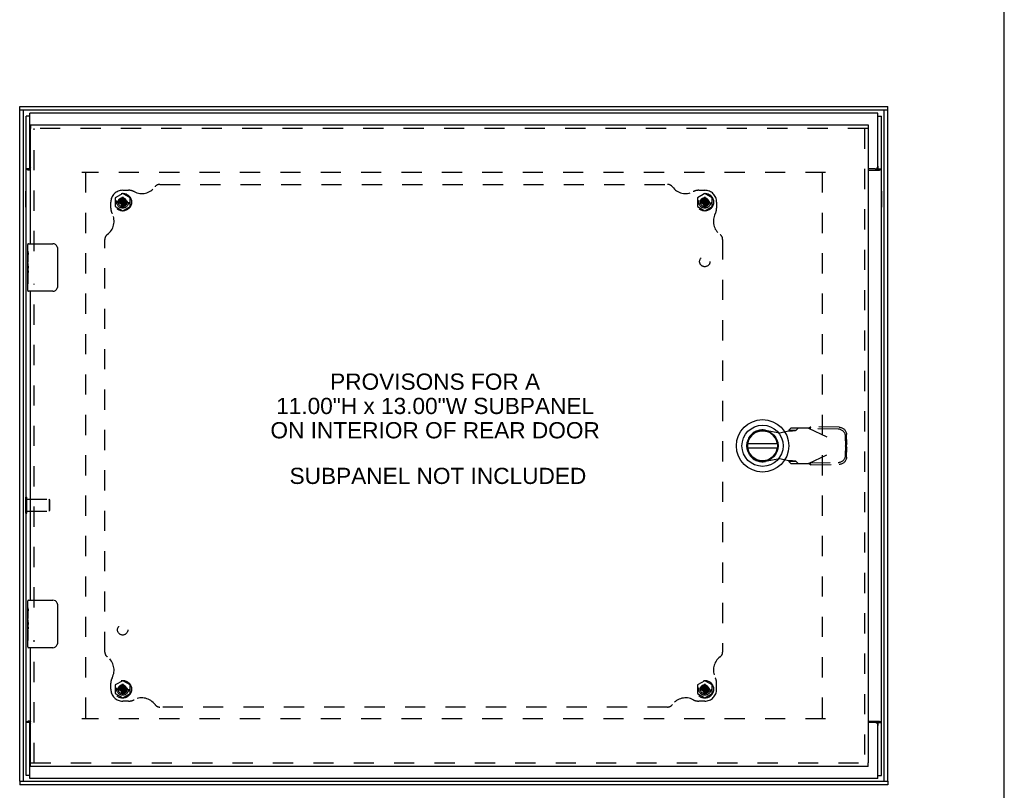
# Model space of a CAD drawing. Header units: inches. Extents: x 0 to 77.3, y 0 to 50.
# Tile 30 of 50: x 56.6 to 77.3, y 17.6 to 33.8. Entities that reach past the tile are written whole.
import ezdxf

# ---------------------------------------------------------------- set-up
doc = ezdxf.new("R2010")
doc.units = ezdxf.units.IN
doc.header["$LTSCALE"] = 4.25
doc.header["$MEASUREMENT"] = 0
doc.linetypes.add('HIDDEN', pattern=[0.2, 0.1, -0.1])
doc.layers.get('0').update_dxf_attribs({"linetype": 'CONTINUOUS'})
for name, color, linetype in [('DEFAULT_2', 8, 'HIDDEN'), ('DIMENSIONS', 7, 'CONTINUOUS'), ('FRONT_COVER', 7, 'CONTINUOUS'), ('REAR_DOOR', 7, 'CONTINUOUS'), ('SUBPANEL', 7, 'CONTINUOUS')]:
    doc.layers.add(name, color=color, linetype=linetype)
doc.styles.get("Standard").update_dxf_attribs({"font": 'arial.ttf'})

msp = doc.modelspace()

# ---------------------------------------------------------------- linework, layer by layer
at = {"color": 7, "linetype": 'Continuous'}
for p, q in [((77.272727, 0), (77.272727, 50)), ((56.762445, 31.75636), (56.687445, 31.75636)), ((58.518945, 31.82336), (58.518945, 31.81936)), ((58.518945, 31.82336), (58.855945, 31.82336)), ((58.855945, 31.82336), (58.855945, 31.81936)), ((72.518945, 31.82336), (72.518945, 31.81936)), ((72.518945, 31.82336), (72.855945, 31.82336)), ((72.855945, 31.82336), (72.855945, 31.81936)), ((74.612445, 31.75636), (74.687445, 31.75636)), ((56.762445, 30.647419), (56.762445, 30.70436)), ((74.612445, 30.70436), (74.612445, 30.647419)), ((56.762445, 30.647419), (56.687445, 30.647419)), ((74.612445, 30.647419), (74.687445, 30.647419)), ((56.682445, 29.83836), (56.682445, 30.17536)), ((56.682445, 30.17536), (56.687445, 30.17536)), ((74.691445, 30.17536), (74.687445, 30.17536)), ((74.691445, 30.17536), (74.691445, 29.83836)), ((56.682445, 29.83836), (56.687445, 29.83836)), ((74.691445, 29.83836), (74.687445, 29.83836)), ((56.682445, 23.40086), (56.682445, 23.73786)), ((56.682445, 23.73786), (56.687445, 23.73786)), ((56.682445, 23.40086), (56.687445, 23.40086)), ((56.762445, 18.991301), (56.687445, 18.991301)), ((56.762445, 18.93436), (56.762445, 18.991301)), ((74.612445, 18.991301), (74.687445, 18.991301)), ((74.612445, 18.991301), (74.612445, 18.93436)), ((56.762445, 17.88236), (56.687445, 17.88236)), ((74.612445, 17.88236), (74.687445, 17.88236))]:
    msp.add_line(p, q, dxfattribs=at)
at = {"color": 3, "linetype": 'Continuous'}
for p, q in [((56.687445, 17.88236), (56.687445, 31.75636)), ((56.762445, 30.70436), (56.762445, 31.81936)), ((74.612445, 31.81936), (56.762445, 31.81936)), ((74.612445, 30.70436), (74.612445, 31.81936)), ((74.687445, 17.88236), (74.687445, 31.75636)), ((56.781945, 30.61736), (56.73063, 30.61736)), ((74.552445, 30.64436), (74.406945, 30.64436)), ((74.406945, 30.61736), (74.64426, 30.61736)), ((56.781945, 19.02136), (56.73063, 19.02136)), ((56.762445, 17.81936), (56.762445, 18.93436)), ((74.406945, 19.02136), (74.64426, 19.02136)), ((74.552445, 18.99436), (74.406945, 18.99436)), ((74.612445, 17.81936), (74.612445, 18.93436)), ((74.612445, 17.81936), (56.762445, 17.81936))]:
    msp.add_line(p, q, dxfattribs=at)
for points in [[(56.710123, 30.628175), (56.707881, 30.629138), (56.705688, 30.630104), (56.70358, 30.63107), (56.701583, 30.632034), (56.699719, 30.632993), (56.698039, 30.633922), (56.696458, 30.634871), (56.694888, 30.63591), (56.69345, 30.636976), (56.692217, 30.638015), (56.691154, 30.639043), (56.690251, 30.640057), (56.689492, 30.641066), (56.688864, 30.642075), (56.688356, 30.643092), (56.687962, 30.644124), (56.687678, 30.645181), (56.687504, 30.646281), (56.687445, 30.647419)], [(56.73063, 30.61736), (56.729544, 30.618295), (56.728276, 30.619253), (56.726809, 30.620235), (56.725156, 30.621229), (56.723326, 30.62223), (56.721338, 30.623233), (56.71921, 30.624238), (56.716983, 30.625239), (56.714703, 30.626228), (56.710123, 30.628175)], [(74.64426, 30.61736), (74.645345, 30.618295), (74.646614, 30.619253), (74.64808, 30.620235), (74.649734, 30.621229), (74.651563, 30.62223), (74.653551, 30.623233), (74.65568, 30.624238), (74.657907, 30.625239), (74.660187, 30.626228)], [(74.660187, 30.626228), (74.664767, 30.628175), (74.667009, 30.629138), (74.669201, 30.630104), (74.671309, 30.63107), (74.673307, 30.632034), (74.67517, 30.632993), (74.676851, 30.633922), (74.678432, 30.634871), (74.680002, 30.63591), (74.68144, 30.636976), (74.682672, 30.638015), (74.683736, 30.639043), (74.684638, 30.640057), (74.685398, 30.641066), (74.686026, 30.642075), (74.686534, 30.643092), (74.686928, 30.644124), (74.687211, 30.645181), (74.687386, 30.646281), (74.687445, 30.647419)], [(56.714703, 19.012492), (56.710123, 19.010545), (56.707881, 19.009583), (56.705688, 19.008616), (56.70358, 19.00765), (56.701583, 19.006686), (56.699719, 19.005728), (56.698039, 19.004798), (56.696458, 19.003849), (56.694888, 19.00281), (56.69345, 19.001744), (56.692217, 19.000706), (56.691154, 18.999678), (56.690251, 18.998663), (56.689492, 18.997654), (56.688864, 18.996645), (56.688356, 18.995628), (56.687962, 18.994596), (56.687678, 18.993539), (56.687504, 18.992439), (56.687445, 18.991301)], [(56.73063, 19.02136), (56.729544, 19.020425), (56.728276, 19.019467), (56.726809, 19.018485), (56.725156, 19.017491), (56.723326, 19.01649), (56.721338, 19.015487), (56.71921, 19.014482), (56.716983, 19.013482), (56.714703, 19.012492)], [(74.64426, 19.02136), (74.645345, 19.020425), (74.646614, 19.019467), (74.64808, 19.018485), (74.649734, 19.017491), (74.651563, 19.01649), (74.653551, 19.015487), (74.65568, 19.014482), (74.657907, 19.013482), (74.660187, 19.012492), (74.664767, 19.010545)], [(74.664767, 19.010545), (74.667009, 19.009583), (74.669201, 19.008616), (74.671309, 19.00765), (74.673307, 19.006686), (74.67517, 19.005728), (74.676851, 19.004798), (74.678432, 19.003849), (74.680002, 19.00281), (74.68144, 19.001744), (74.682672, 19.000706), (74.683736, 18.999678), (74.684638, 18.998663), (74.685398, 18.997654), (74.686026, 18.996645), (74.686534, 18.995628), (74.686928, 18.994596), (74.687211, 18.993539), (74.687386, 18.992439), (74.687445, 18.991301)]]:
    msp.add_lwpolyline(points, dxfattribs=at)
at = {"color": 7, "linetype": 'Continuous'}
for points in [[(56.781945, 30.625982), (56.781733, 30.626373), (56.781102, 30.627348), (56.780338, 30.628357), (56.779483, 30.629343), (56.778603, 30.630249), (56.777663, 30.631131), (56.776637, 30.63202), (56.775543, 30.632908), (56.774385, 30.633801), (56.773186, 30.634695), (56.771967, 30.635586), (56.77075, 30.636477), (56.769565, 30.63736), (56.768407, 30.638259), (56.767261, 30.639207), (56.766195, 30.640172), (56.765257, 30.641129), (56.764451, 30.642085), (56.763785, 30.643034), (56.763261, 30.643973), (56.762877, 30.644891), (56.762624, 30.64578), (56.762486, 30.646624), (56.762445, 30.647419)], [(74.591597, 30.61736), (74.591435, 30.618464), (74.59136, 30.61953), (74.591369, 30.620558), (74.591457, 30.621557), (74.591625, 30.622532), (74.591874, 30.623494), (74.592208, 30.624451), (74.592633, 30.625408), (74.593157, 30.626373), (74.593788, 30.627348), (74.594551, 30.628357), (74.595407, 30.629343), (74.596287, 30.630249), (74.597227, 30.631131), (74.598253, 30.63202), (74.599347, 30.632908), (74.600505, 30.633801), (74.601704, 30.634695), (74.602923, 30.635586), (74.60414, 30.636477), (74.605324, 30.63736), (74.606483, 30.638259), (74.607629, 30.639207), (74.608695, 30.640172), (74.609633, 30.641129), (74.610439, 30.642085), (74.611105, 30.643034), (74.611629, 30.643973), (74.612013, 30.644891), (74.612266, 30.64578), (74.612403, 30.646624), (74.612445, 30.647419)], [(56.781945, 19.012738), (56.781733, 19.012347), (56.781102, 19.011372), (56.780338, 19.010363), (56.779483, 19.009377), (56.778603, 19.008471), (56.777663, 19.00759), (56.776637, 19.006701), (56.775543, 19.005812), (56.774385, 19.004919), (56.773186, 19.004026), (56.771967, 19.003134), (56.77075, 19.002244), (56.769565, 19.00136), (56.768407, 19.000461), (56.767261, 18.999513), (56.766195, 18.998548), (56.765257, 18.997591), (56.764451, 18.996636), (56.763785, 18.995686), (56.763261, 18.994748), (56.762877, 18.993829), (56.762624, 18.99294), (56.762486, 18.992097), (56.762445, 18.991301)], [(74.591597, 19.02136), (74.591435, 19.020257), (74.59136, 19.01919), (74.591369, 19.018162), (74.591457, 19.017163), (74.591625, 19.016188), (74.591874, 19.015226), (74.592208, 19.01427), (74.592633, 19.013312), (74.593157, 19.012347), (74.593788, 19.011372), (74.594551, 19.010363), (74.595407, 19.009377), (74.596287, 19.008471), (74.597227, 19.00759), (74.598253, 19.006701), (74.599347, 19.005812), (74.600505, 19.004919), (74.601704, 19.004026), (74.602923, 19.003134), (74.60414, 19.002244), (74.605324, 19.00136), (74.606483, 19.000461), (74.607629, 18.999513), (74.608695, 18.998548), (74.609633, 18.997591), (74.610439, 18.996636), (74.611105, 18.995686), (74.611629, 18.994748), (74.612013, 18.993829), (74.612266, 18.99294), (74.612403, 18.992097), (74.612445, 18.991301)]]:
    msp.add_lwpolyline(points, dxfattribs=at)
at = {"color": 3, "linetype": 'Continuous'}
for centre, start, end in [((56.822445, 30.70436), 180, 227.5190879), ((74.552445, 30.70436), 270, 360), ((56.822445, 18.93436), 132.4809121, 180), ((74.552445, 18.93436), 0, 90)]:
    msp.add_arc(centre, 0.06, start, end, dxfattribs=at)
at = {"layer": 'DEFAULT_2', "color": 8, "linetype": 'HIDDEN'}
for p, q in [((73.512445, 30.56936), (57.862445, 30.56936)), ((57.937445, 30.56936), (57.937445, 19.06936)), ((73.437445, 30.56936), (73.437445, 19.06936)), ((56.687445, 23.73786), (56.700445, 23.73786)), ((56.700445, 23.40086), (56.700445, 23.73786)), ((56.700445, 23.69336), (57.172445, 23.69336)), ((57.172445, 23.69336), (57.172445, 23.44536)), ((57.182445, 23.68336), (57.172445, 23.69336)), ((57.182445, 23.68336), (57.182445, 23.45536)), ((56.700445, 23.44536), (57.172445, 23.44536)), ((57.182445, 23.45536), (57.172445, 23.44536)), ((56.687445, 23.40086), (56.700445, 23.40086)), ((73.512445, 19.06936), (57.862445, 19.06936))]:
    msp.add_line(p, q, dxfattribs=at)
at = {"layer": 'FRONT_COVER', "color": 7, "linetype": 'Continuous'}
for p, q in [((56.552445, 31.87936), (56.552445, 31.95436)), ((74.822445, 31.87936), (74.822445, 31.95436)), ((74.822445, 31.87936), (56.552445, 31.87936)), ((56.627445, 31.87936), (56.627445, 17.75936)), ((74.747445, 17.75936), (74.747445, 31.87936)), ((56.552445, 17.75936), (56.552445, 17.68436)), ((56.552445, 17.75936), (74.822445, 17.75936)), ((74.822445, 17.75936), (74.822445, 17.68436))]:
    msp.add_line(p, q, dxfattribs=at)
at = {"layer": 'FRONT_COVER', "color": 3, "linetype": 'Continuous'}
for p, q in [((56.552445, 31.95436), (74.822445, 31.95436)), ((56.552445, 17.75936), (56.552445, 31.87936)), ((74.822445, 17.75936), (74.822445, 31.87936)), ((74.822445, 17.68436), (56.552445, 17.68436))]:
    msp.add_line(p, q, dxfattribs=at)
at = {"layer": 'REAR_DOOR', "color": 7, "linetype": 'Continuous'}
for p, q in [((56.781945, 31.56936), (56.781945, 31.49436)), ((74.406945, 31.56936), (74.406945, 31.49436)), ((56.721945, 28.910401), (56.721945, 29.05436)), ((56.736945, 29.06936), (57.246945, 29.06936)), ((56.721945, 28.831409), (56.721945, 28.907224)), ((56.730893, 28.852298), (56.721945, 28.852298)), ((56.721953, 28.820853), (56.721945, 28.831409)), ((56.721953, 28.684535), (56.721953, 28.820853)), ((56.731945, 28.684535), (56.731945, 28.841334)), ((57.346852, 28.96936), (57.346852, 28.16936)), ((56.721945, 28.654455), (56.721945, 28.684535)), ((56.724731, 28.621677), (56.721945, 28.621677)), ((56.721953, 28.684535), (56.731945, 28.684535)), ((56.721945, 28.489895), (56.731204, 28.489895)), ((56.721945, 28.45392), (56.731945, 28.45392)), ((56.721953, 28.223549), (56.721953, 28.391046)), ((56.721953, 28.391046), (56.731945, 28.391046)), ((56.731945, 28.500866), (56.731945, 28.553851)), ((56.731945, 28.223549), (56.731945, 28.45392)), ((56.721945, 28.08436), (56.721945, 28.223549)), ((56.721953, 28.223549), (56.731945, 28.223549)), ((57.246945, 28.06936), (56.736945, 28.06936)), ((72.497636, 24.856431), (71.872655, 24.856431)), ((71.872655, 24.777691), (72.497636, 24.777691)), ((56.721945, 21.410401), (56.721945, 21.55436)), ((56.736945, 21.56936), (57.246945, 21.56936)), ((56.721945, 21.331409), (56.721945, 21.407224)), ((56.730893, 21.352298), (56.721945, 21.352298)), ((57.346852, 21.46936), (57.346852, 20.66936)), ((56.721953, 21.320853), (56.721945, 21.331409)), ((56.721945, 21.154455), (56.721945, 21.184535)), ((56.721945, 21.045857), (56.721945, 21.152008)), ((56.721953, 21.184535), (56.721953, 21.320853)), ((56.721953, 21.184535), (56.731945, 21.184535)), ((56.731945, 21.184535), (56.731945, 21.341334)), ((56.724731, 21.121677), (56.721945, 21.121677)), ((56.721953, 21.030461), (56.721945, 21.045857)), ((56.721945, 20.989895), (56.731204, 20.989895)), ((56.721945, 20.95392), (56.731945, 20.95392)), ((56.731945, 21.000866), (56.731945, 21.053851)), ((56.731945, 20.723549), (56.731945, 20.95392)), ((56.721945, 20.58436), (56.721945, 20.723549)), ((56.721953, 20.723549), (56.721953, 20.891046)), ((56.721953, 20.891046), (56.731945, 20.891046)), ((56.721953, 20.723549), (56.731945, 20.723549)), ((57.246945, 20.56936), (56.736945, 20.56936)), ((56.781945, 18.06936), (56.781945, 18.14436)), ((74.406945, 18.06936), (74.406945, 18.14436))]:
    msp.add_line(p, q, dxfattribs=at)
at = {"layer": 'REAR_DOOR', "color": 3, "linetype": 'Continuous'}
for p, q in [((56.781945, 31.56936), (74.406945, 31.56936)), ((56.781945, 29.06936), (56.781945, 31.49436)), ((74.406945, 31.49436), (74.406945, 18.14436)), ((56.781945, 21.56936), (56.781945, 28.06936)), ((56.781945, 18.14436), (56.781945, 20.56936)), ((74.406945, 18.06936), (56.781945, 18.06936))]:
    msp.add_line(p, q, dxfattribs=at)
at = {"layer": 'REAR_DOOR', "color": 8, "linetype": 'HIDDEN'}
for p, q in [((74.406945, 31.49436), (56.781945, 31.49436)), ((56.856945, 28.91436), (56.856945, 31.49436)), ((74.331945, 31.49436), (74.331945, 18.14436)), ((58.719445, 30.124493), (58.563445, 30.034427)), ((58.875445, 30.034427), (58.719445, 30.124493)), ((70.969445, 30.124493), (70.813445, 30.034427)), ((71.125445, 30.034427), (70.969445, 30.124493)), ((58.563445, 30.034427), (58.563445, 29.854293)), ((58.563445, 29.854293), (58.719445, 29.764227)), ((58.62116, 29.95986), (58.620178, 29.959824)), ((58.620178, 29.959824), (58.818711, 29.928896)), ((58.620178, 29.928896), (58.818711, 29.959824)), ((58.620178, 29.928896), (58.62116, 29.92886)), ((58.650945, 29.95986), (58.62116, 29.95986)), ((58.62116, 29.92886), (58.650945, 29.92886)), ((58.625445, 29.94436), (58.719445, 29.94436)), ((58.684545, 29.979259), (58.650945, 29.95986)), ((58.650945, 29.95986), (58.787945, 29.92886)), ((58.650945, 29.92886), (58.787945, 29.95986)), ((58.650945, 29.92886), (58.684545, 29.909461)), ((58.703945, 30.01286), (58.684545, 29.979259)), ((58.684545, 29.909461), (58.754344, 29.979259)), ((58.684545, 29.979259), (58.754344, 29.909461)), ((58.684545, 29.909461), (58.703945, 29.87586)), ((58.703981, 30.043627), (58.703945, 30.042645)), ((58.703945, 30.042645), (58.703945, 30.01286)), ((58.703945, 29.87586), (58.734945, 30.01286)), ((58.734945, 29.87586), (58.703945, 30.01286)), ((58.703945, 29.87586), (58.703945, 29.846075)), ((58.703945, 29.846075), (58.703981, 29.845094)), ((58.703981, 29.845094), (58.734908, 30.043627)), ((58.734908, 29.845094), (58.703981, 30.043627)), ((58.719445, 29.94436), (58.719445, 29.87036)), ((58.719445, 29.764227), (58.875445, 29.854293)), ((58.734945, 30.042645), (58.734908, 30.043627)), ((58.734908, 29.845094), (58.734945, 29.846075)), ((58.734945, 30.01286), (58.734945, 30.042645)), ((58.754344, 29.979259), (58.734945, 30.01286)), ((58.734945, 29.87586), (58.754344, 29.909461)), ((58.734945, 29.846075), (58.734945, 29.87586)), ((58.787945, 29.95986), (58.754344, 29.979259)), ((58.754344, 29.909461), (58.787945, 29.92886)), ((58.81773, 29.95986), (58.787945, 29.95986)), ((58.787945, 29.92886), (58.81773, 29.92886)), ((58.818711, 29.959824), (58.81773, 29.95986)), ((58.81773, 29.92886), (58.818711, 29.928896)), ((58.875445, 29.854293), (58.875445, 30.034427)), ((70.813445, 30.034427), (70.813445, 29.854293)), ((70.813445, 29.854293), (70.969445, 29.764227)), ((70.87116, 29.95986), (70.870178, 29.959824)), ((70.870178, 29.928896), (71.068711, 29.959824)), ((70.870178, 29.959824), (71.068711, 29.928896)), ((70.870178, 29.928896), (70.87116, 29.92886)), ((70.900945, 29.95986), (70.87116, 29.95986)), ((70.87116, 29.92886), (70.900945, 29.92886)), ((70.875445, 29.94436), (70.969445, 29.94436)), ((70.934545, 29.979259), (70.900945, 29.95986)), ((70.900945, 29.92886), (71.037945, 29.95986)), ((70.900945, 29.95986), (71.037945, 29.92886)), ((70.900945, 29.92886), (70.934545, 29.909461)), ((70.953945, 30.01286), (70.934545, 29.979259)), ((70.934545, 29.909461), (71.004344, 29.979259)), ((70.934545, 29.979259), (71.004344, 29.909461)), ((70.934545, 29.909461), (70.953945, 29.87586)), ((70.953981, 30.043627), (70.953945, 30.042645)), ((70.953945, 30.042645), (70.953945, 30.01286)), ((70.953945, 29.87586), (70.984945, 30.01286)), ((70.984945, 29.87586), (70.953945, 30.01286)), ((70.953945, 29.87586), (70.953945, 29.846075)), ((70.953945, 29.846075), (70.953981, 29.845094)), ((70.953981, 29.845094), (70.984908, 30.043627)), ((70.984908, 29.845094), (70.953981, 30.043627)), ((70.969445, 29.94436), (70.969445, 29.87036)), ((70.969445, 29.764227), (71.125445, 29.854293)), ((70.984945, 30.042645), (70.984908, 30.043627)), ((70.984908, 29.845094), (70.984945, 29.846075)), ((70.984945, 30.01286), (70.984945, 30.042645)), ((71.004344, 29.979259), (70.984945, 30.01286)), ((70.984945, 29.87586), (71.004344, 29.909461)), ((70.984945, 29.846075), (70.984945, 29.87586)), ((71.037945, 29.95986), (71.004344, 29.979259)), ((71.004344, 29.909461), (71.037945, 29.92886)), ((71.06773, 29.95986), (71.037945, 29.95986)), ((71.037945, 29.92886), (71.06773, 29.92886)), ((71.068711, 29.959824), (71.06773, 29.95986)), ((71.06773, 29.92886), (71.068711, 29.928896)), ((71.125445, 29.854293), (71.125445, 30.034427)), ((56.856945, 21.41436), (56.856945, 28.22436)), ((72.245168, 25.146254), (72.539508, 25.09262)), ((72.539508, 25.09262), (72.736358, 25.130476)), ((72.781819, 25.191045), (72.740235, 25.144993)), ((72.740235, 25.144993), (72.895323, 25.144993)), ((73.155618, 25.191045), (72.781819, 25.191045)), ((72.895323, 25.144993), (72.936907, 25.191045)), ((73.155618, 25.191045), (73.94302, 24.817029)), ((73.183902, 25.177611), (73.203657, 25.2192)), ((73.77437, 25.16753), (73.183902, 25.177611)), ((73.794125, 25.20912), (73.203657, 25.2192)), ((73.936638, 24.820061), (73.93325, 25.012998)), ((73.956393, 24.86165), (73.953005, 25.054587)), ((73.155618, 24.443014), (73.94302, 24.817029)), ((73.93325, 24.621061), (73.936638, 24.813998)), ((73.956393, 24.86165), (73.936638, 24.820061)), ((73.936638, 24.813998), (73.956393, 24.772409)), ((73.947568, 24.832084), (73.94302, 24.817029)), ((73.953005, 24.579472), (73.956393, 24.772409)), ((73.956393, 24.86165), (73.954236, 24.854371)), ((72.539508, 24.541439), (72.245168, 24.487805)), ((72.736358, 24.503583), (72.539508, 24.541439)), ((72.895323, 24.489066), (72.740235, 24.489066)), ((72.740235, 24.489066), (72.781819, 24.443014)), ((72.936907, 24.443014), (72.895323, 24.489066)), ((73.183902, 24.456448), (73.77437, 24.466529)), ((73.203657, 24.414859), (73.183902, 24.456448)), ((72.781819, 24.443014), (73.155618, 24.443014)), ((73.203657, 24.414859), (73.794125, 24.424939)), ((56.856945, 18.14436), (56.856945, 20.72436)), ((58.719445, 19.874493), (58.563445, 19.784427)), ((58.563445, 19.784427), (58.563445, 19.604293)), ((58.62116, 19.70986), (58.620178, 19.709824)), ((58.620178, 19.709824), (58.818711, 19.678896)), ((58.620178, 19.678896), (58.818711, 19.709824)), ((58.650945, 19.70986), (58.62116, 19.70986)), ((58.625445, 19.69436), (58.719445, 19.69436)), ((58.684545, 19.729259), (58.650945, 19.70986)), ((58.650945, 19.70986), (58.787945, 19.67886)), ((58.650945, 19.67886), (58.787945, 19.70986)), ((58.703945, 19.76286), (58.684545, 19.729259)), ((58.684545, 19.729259), (58.754344, 19.659461)), ((58.684545, 19.659461), (58.754344, 19.729259)), ((58.703981, 19.793627), (58.703945, 19.792645)), ((58.703945, 19.792645), (58.703945, 19.76286)), ((58.734945, 19.62586), (58.703945, 19.76286)), ((58.703945, 19.62586), (58.734945, 19.76286)), ((58.734908, 19.595094), (58.703981, 19.793627)), ((58.703981, 19.595094), (58.734908, 19.793627)), ((58.875445, 19.784427), (58.719445, 19.874493)), ((58.719445, 19.69436), (58.719445, 19.62036)), ((58.734945, 19.792645), (58.734908, 19.793627)), ((58.734945, 19.76286), (58.734945, 19.792645)), ((58.754344, 19.729259), (58.734945, 19.76286)), ((58.787945, 19.70986), (58.754344, 19.729259)), ((58.81773, 19.70986), (58.787945, 19.70986)), ((58.818711, 19.709824), (58.81773, 19.70986)), ((58.875445, 19.604293), (58.875445, 19.784427)), ((70.969445, 19.874493), (70.813445, 19.784427)), ((70.813445, 19.784427), (70.813445, 19.604293)), ((70.87116, 19.70986), (70.870178, 19.709824)), ((70.870178, 19.678896), (71.068711, 19.709824)), ((70.870178, 19.709824), (71.068711, 19.678896)), ((70.900945, 19.70986), (70.87116, 19.70986)), ((70.875445, 19.69436), (70.969445, 19.69436)), ((70.934545, 19.729259), (70.900945, 19.70986)), ((70.900945, 19.67886), (71.037945, 19.70986)), ((70.900945, 19.70986), (71.037945, 19.67886)), ((70.953945, 19.76286), (70.934545, 19.729259)), ((70.934545, 19.729259), (71.004344, 19.659461)), ((70.934545, 19.659461), (71.004344, 19.729259)), ((70.953981, 19.793627), (70.953945, 19.792645)), ((70.953945, 19.792645), (70.953945, 19.76286)), ((70.984945, 19.62586), (70.953945, 19.76286)), ((70.953945, 19.62586), (70.984945, 19.76286)), ((70.984908, 19.595094), (70.953981, 19.793627)), ((70.953981, 19.595094), (70.984908, 19.793627)), ((71.125445, 19.784427), (70.969445, 19.874493)), ((70.969445, 19.69436), (70.969445, 19.62036)), ((70.984945, 19.792645), (70.984908, 19.793627)), ((70.984945, 19.76286), (70.984945, 19.792645)), ((71.004344, 19.729259), (70.984945, 19.76286)), ((71.037945, 19.70986), (71.004344, 19.729259)), ((71.06773, 19.70986), (71.037945, 19.70986)), ((71.068711, 19.709824), (71.06773, 19.70986)), ((71.125445, 19.604293), (71.125445, 19.784427)), ((58.563445, 19.604293), (58.719445, 19.514227)), ((58.620178, 19.678896), (58.62116, 19.67886)), ((58.62116, 19.67886), (58.650945, 19.67886)), ((58.650945, 19.67886), (58.684545, 19.659461)), ((58.684545, 19.659461), (58.703945, 19.62586)), ((58.703945, 19.62586), (58.703945, 19.596075)), ((58.703945, 19.596075), (58.703981, 19.595094)), ((58.719445, 19.514227), (58.875445, 19.604293)), ((58.734908, 19.595094), (58.734945, 19.596075)), ((58.734945, 19.62586), (58.754344, 19.659461)), ((58.734945, 19.596075), (58.734945, 19.62586)), ((58.754344, 19.659461), (58.787945, 19.67886)), ((58.787945, 19.67886), (58.81773, 19.67886)), ((58.81773, 19.67886), (58.818711, 19.678896)), ((70.813445, 19.604293), (70.969445, 19.514227)), ((70.870178, 19.678896), (70.87116, 19.67886)), ((70.87116, 19.67886), (70.900945, 19.67886)), ((70.900945, 19.67886), (70.934545, 19.659461)), ((70.934545, 19.659461), (70.953945, 19.62586)), ((70.953945, 19.62586), (70.953945, 19.596075)), ((70.953945, 19.596075), (70.953981, 19.595094)), ((70.969445, 19.514227), (71.125445, 19.604293)), ((70.984908, 19.595094), (70.984945, 19.596075)), ((70.984945, 19.62586), (71.004344, 19.659461)), ((70.984945, 19.596075), (70.984945, 19.62586)), ((71.004344, 19.659461), (71.037945, 19.67886)), ((71.037945, 19.67886), (71.06773, 19.67886)), ((71.06773, 19.67886), (71.068711, 19.678896)), ((56.781945, 18.14436), (74.406945, 18.14436))]:
    msp.add_line(p, q, dxfattribs=at)
for points in [[(58.620178, 29.959824), (58.620049, 29.954673), (58.619971, 29.94953), (58.619944, 29.94436), (58.619971, 29.939191), (58.620049, 29.934047), (58.620178, 29.928896)], [(58.716239, 29.859426), (58.712278, 29.858491), (58.708003, 29.857807), (58.703377, 29.857353), (58.698472, 29.857197), (58.69335, 29.857396), (58.688081, 29.85796), (58.68278, 29.85892), (58.677441, 29.860267)], [(58.719445, 30.04386), (58.71685, 30.043854), (58.714265, 30.043834), (58.711685, 30.043801), (58.709111, 30.043756), (58.706544, 30.043698), (58.703981, 30.043627)], [(58.703981, 29.845094), (58.706543, 29.845023), (58.709109, 29.844964), (58.711683, 29.844919), (58.714263, 29.844886), (58.716849, 29.844866), (58.719445, 29.84486)], [(58.716239, 29.859426), (58.717105, 29.862304), (58.717928, 29.865086), (58.718707, 29.867771), (58.719445, 29.87036)], [(58.734908, 30.043627), (58.732346, 30.043697), (58.72978, 30.043756), (58.727207, 30.043801), (58.724627, 30.043834), (58.722041, 30.043854), (58.719445, 30.04386)], [(58.719445, 29.84486), (58.72204, 29.844866), (58.724625, 29.844886), (58.727205, 29.844919), (58.729779, 29.844964), (58.732345, 29.845023), (58.734908, 29.845094)], [(58.818711, 29.928896), (58.81884, 29.934047), (58.818919, 29.939191), (58.818946, 29.94436), (58.818919, 29.94953), (58.81884, 29.954673), (58.818711, 29.959824)], [(70.870178, 29.959824), (70.870049, 29.954673), (70.869971, 29.94953), (70.869944, 29.94436), (70.869971, 29.939191), (70.870049, 29.934047), (70.870178, 29.928896)], [(70.966239, 29.859426), (70.962278, 29.858491), (70.958003, 29.857807), (70.953377, 29.857353), (70.948472, 29.857197), (70.94335, 29.857396), (70.938081, 29.85796), (70.93278, 29.85892), (70.927441, 29.860267)], [(70.969445, 30.04386), (70.96685, 30.043854), (70.964265, 30.043834), (70.961685, 30.043801), (70.959111, 30.043756), (70.956544, 30.043698), (70.953981, 30.043627)], [(70.953981, 29.845094), (70.956543, 29.845023), (70.959109, 29.844964), (70.961683, 29.844919), (70.964263, 29.844886), (70.966849, 29.844866), (70.969445, 29.84486)], [(70.966239, 29.859426), (70.967105, 29.862304), (70.967928, 29.865086), (70.968707, 29.867771), (70.969445, 29.87036)], [(70.984908, 30.043627), (70.982346, 30.043697), (70.97978, 30.043756), (70.977207, 30.043801), (70.974627, 30.043834), (70.972041, 30.043854), (70.969445, 30.04386)], [(70.969445, 29.84486), (70.97204, 29.844866), (70.974625, 29.844886), (70.977205, 29.844919), (70.979779, 29.844964), (70.982345, 29.845023), (70.984908, 29.845094)], [(71.068711, 29.928896), (71.06884, 29.934047), (71.068919, 29.939191), (71.068946, 29.94436), (71.068919, 29.94953), (71.06884, 29.954673), (71.068711, 29.959824)], [(72.736358, 25.130476), (72.752431, 25.131513), (72.768344, 25.13255), (72.783937, 25.133587), (72.799058, 25.134624), (72.813557, 25.13566), (72.827288, 25.136697), (72.840115, 25.137734), (72.85191, 25.138771), (72.862559, 25.139808), (72.871952, 25.140845), (72.879998, 25.141882), (72.886617, 25.142919), (72.891742, 25.143956), (72.895323, 25.144993)], [(72.740235, 25.144993), (72.739973, 25.142573), (72.739516, 25.140154), (72.738889, 25.137734), (72.738126, 25.135315), (72.737267, 25.132895), (72.736358, 25.130476)], [(73.155618, 25.191045), (73.163672, 25.195837), (73.171718, 25.200613), (73.179747, 25.205354), (73.187752, 25.210043), (73.195725, 25.214664), (73.203657, 25.2192)], [(73.93325, 25.012998), (73.932217, 25.028002), (73.929716, 25.042733), (73.925724, 25.057259), (73.920312, 25.071378), (73.913515, 25.084949), (73.905418, 25.097854), (73.896081, 25.10996), (73.88561, 25.121165), (73.874089, 25.13135), (73.861641, 25.140432), (73.848371, 25.14831), (73.834414, 25.154924), (73.819894, 25.160192), (73.804954, 25.16408), (73.789803, 25.166518), (73.77437, 25.16753)], [(73.794125, 25.20912), (73.809558, 25.208108), (73.82471, 25.205669), (73.839651, 25.201781), (73.854171, 25.196513), (73.868128, 25.189898), (73.881398, 25.18202), (73.893846, 25.172938), (73.905367, 25.162752), (73.915837, 25.151547), (73.925174, 25.139441), (73.933271, 25.126537), (73.940067, 25.112966), (73.945479, 25.098847), (73.949471, 25.084321), (73.951972, 25.06959), (73.953005, 25.054587)], [(73.94302, 24.817029), (73.947568, 24.801974), (73.949816, 24.794488)], [(73.954236, 24.854371), (73.949816, 24.839571), (73.947568, 24.832084)], [(73.949816, 24.794488), (73.954236, 24.779688), (73.956393, 24.772409)], [(72.895323, 24.489066), (72.891742, 24.490103), (72.886617, 24.49114), (72.879999, 24.492177), (72.871953, 24.493214), (72.862559, 24.494251), (72.851911, 24.495288), (72.840116, 24.496324), (72.827289, 24.497361), (72.813558, 24.498398), (72.799059, 24.499435), (72.783938, 24.500472), (72.768344, 24.501509), (72.752432, 24.502546), (72.736358, 24.503583)], [(72.736358, 24.503583), (72.737267, 24.501164), (72.738126, 24.498744), (72.738889, 24.496325), (72.739516, 24.493905), (72.739973, 24.491486), (72.740235, 24.489066)], [(73.77437, 24.466529), (73.789803, 24.467541), (73.804955, 24.469979), (73.819896, 24.473867), (73.834416, 24.479136), (73.848373, 24.48575), (73.861643, 24.493628), (73.874091, 24.502711), (73.885612, 24.512896), (73.896083, 24.524101), (73.905419, 24.536207), (73.913516, 24.549111), (73.920313, 24.562682), (73.925724, 24.576801), (73.929716, 24.591327), (73.932217, 24.606058), (73.93325, 24.621061)], [(73.953005, 24.579472), (73.951972, 24.564468), (73.949471, 24.549736), (73.945479, 24.53521), (73.940067, 24.521091), (73.93327, 24.50752), (73.925173, 24.494616), (73.915836, 24.48251), (73.905365, 24.471305), (73.893844, 24.46112), (73.881396, 24.452037), (73.868126, 24.444159), (73.854169, 24.437545), (73.839649, 24.432277), (73.824709, 24.42839), (73.809558, 24.425951), (73.794125, 24.424939)], [(73.203657, 24.414859), (73.195725, 24.419395), (73.187752, 24.424016), (73.179747, 24.428705), (73.171718, 24.433446), (73.163672, 24.438221), (73.155618, 24.443014)], [(58.620178, 19.709824), (58.620049, 19.704673), (58.619971, 19.69953), (58.619944, 19.69436), (58.619971, 19.689191), (58.620049, 19.684047), (58.620178, 19.678896)], [(58.719445, 19.79386), (58.71685, 19.793854), (58.714265, 19.793834), (58.711685, 19.793801), (58.709111, 19.793756), (58.706544, 19.793698), (58.703981, 19.793627)], [(58.734908, 19.793627), (58.732346, 19.793697), (58.72978, 19.793756), (58.727207, 19.793801), (58.724627, 19.793834), (58.722041, 19.793854), (58.719445, 19.79386)], [(58.818711, 19.678896), (58.81884, 19.684047), (58.818919, 19.689191), (58.818946, 19.69436), (58.818919, 19.69953), (58.81884, 19.704673), (58.818711, 19.709824)], [(70.870178, 19.709824), (70.870049, 19.704673), (70.869971, 19.69953), (70.869944, 19.69436), (70.869971, 19.689191), (70.870049, 19.684047), (70.870178, 19.678896)], [(70.969445, 19.79386), (70.96685, 19.793854), (70.964265, 19.793834), (70.961685, 19.793801), (70.959111, 19.793756), (70.956544, 19.793698), (70.953981, 19.793627)], [(70.984908, 19.793627), (70.982346, 19.793697), (70.97978, 19.793756), (70.977207, 19.793801), (70.974627, 19.793834), (70.972041, 19.793854), (70.969445, 19.79386)], [(71.068711, 19.678896), (71.06884, 19.684047), (71.068919, 19.689191), (71.068946, 19.69436), (71.068919, 19.69953), (71.06884, 19.704673), (71.068711, 19.709824)], [(58.716239, 19.609426), (58.712278, 19.608491), (58.708003, 19.607807), (58.703377, 19.607353), (58.698472, 19.607197), (58.69335, 19.607396), (58.688081, 19.60796), (58.68278, 19.60892), (58.677441, 19.610267)], [(58.703981, 19.595094), (58.706543, 19.595023), (58.709109, 19.594964), (58.711683, 19.594919), (58.714263, 19.594886), (58.716849, 19.594866), (58.719445, 19.59486)], [(58.716239, 19.609426), (58.717105, 19.612304), (58.717928, 19.615086), (58.718707, 19.617771), (58.719445, 19.62036)], [(58.719445, 19.59486), (58.72204, 19.594866), (58.724625, 19.594886), (58.727205, 19.594919), (58.729779, 19.594964), (58.732345, 19.595023), (58.734908, 19.595094)], [(70.966239, 19.609426), (70.962278, 19.608491), (70.958003, 19.607807), (70.953377, 19.607353), (70.948472, 19.607197), (70.94335, 19.607396), (70.938081, 19.60796), (70.93278, 19.60892), (70.927441, 19.610267)], [(70.953981, 19.595094), (70.956543, 19.595023), (70.959109, 19.594964), (70.961683, 19.594919), (70.964263, 19.594886), (70.966849, 19.594866), (70.969445, 19.59486)], [(70.966239, 19.609426), (70.967105, 19.612304), (70.967928, 19.615086), (70.968707, 19.617771), (70.969445, 19.62036)], [(70.969445, 19.59486), (70.97204, 19.594866), (70.974625, 19.594886), (70.977205, 19.594919), (70.979779, 19.594964), (70.982345, 19.595023), (70.984908, 19.595094)]]:
    msp.add_lwpolyline(points, dxfattribs=at)
at = {"layer": 'REAR_DOOR', "color": 7, "linetype": 'Continuous'}
for points in [[(56.721945, 28.910363), (56.722156, 28.907017), (56.72268, 28.902752), (56.723551, 28.897558), (56.724668, 28.89147), (56.725979, 28.884525), (56.727374, 28.876836), (56.728753, 28.868542), (56.730032, 28.859765), (56.731082, 28.850665), (56.731945, 28.841334)], [(57.340174, 29.005531), (57.342176, 28.999847), (57.343835, 28.993997), (57.345141, 28.988004), (57.346085, 28.981887), (57.346659, 28.975665), (57.346852, 28.96936)], [(56.721945, 28.654455), (56.722153, 28.647267), (56.72272, 28.639565), (56.723569, 28.631277), (56.724611, 28.622614), (56.725751, 28.613736), (56.726922, 28.604724), (56.728058, 28.595674), (56.729112, 28.586713), (56.73004, 28.577975), (56.730826, 28.569529), (56.73147, 28.561502), (56.731945, 28.553851)], [(56.721945, 28.391046), (56.721947, 28.514981), (56.72195, 28.518064), (56.721945, 28.652008)], [(56.731945, 28.500866), (56.731559, 28.494683), (56.731106, 28.488564), (56.730588, 28.482498), (56.730018, 28.47652), (56.729407, 28.470666), (56.728761, 28.464924)], [(57.346852, 28.16936), (57.346659, 28.163059), (57.346086, 28.156839), (57.345142, 28.150722), (57.343836, 28.144728), (57.342177, 28.138876), (57.340174, 28.133189)], [(56.721945, 21.410363), (56.722156, 21.407017), (56.72268, 21.402752), (56.723551, 21.397558), (56.724668, 21.39147), (56.725979, 21.384525), (56.727374, 21.376836), (56.728753, 21.368542), (56.730032, 21.359765), (56.731082, 21.350665), (56.731945, 21.341334)], [(57.340174, 21.505531), (57.342176, 21.499847), (57.343835, 21.493997), (57.345141, 21.488004), (57.346085, 21.481887), (57.346659, 21.475665), (57.346852, 21.46936)], [(56.721945, 21.154455), (56.722153, 21.147267), (56.72272, 21.139565), (56.723569, 21.131277), (56.724611, 21.122614), (56.725751, 21.113736), (56.726922, 21.104724), (56.728058, 21.095674), (56.729112, 21.086713), (56.73004, 21.077975), (56.730826, 21.069529), (56.73147, 21.061502), (56.731945, 21.053851)], [(56.721945, 20.891046), (56.721947, 21.014981), (56.72195, 21.018064), (56.721953, 21.030461)], [(56.731945, 21.000866), (56.731559, 20.994683), (56.731106, 20.988564), (56.730588, 20.982498), (56.730018, 20.97652), (56.729407, 20.970666), (56.728761, 20.964924)], [(57.346852, 20.66936), (57.346659, 20.663059), (57.346086, 20.656839), (57.345142, 20.650722), (57.343836, 20.644728), (57.342177, 20.638876), (57.340174, 20.633189)]]:
    msp.add_lwpolyline(points, dxfattribs=at)
at = {"layer": 'REAR_DOOR', "color": 8, "linetype": 'HIDDEN'}
for centre, radius in [((58.719445, 29.94436), 0.1865), ((70.969445, 29.94436), 0.1865), ((58.719445, 29.94436), 0.094), ((70.969445, 29.94436), 0.094), ((58.719445, 19.69436), 0.1865), ((58.719445, 19.69436), 0.094), ((70.969445, 19.69436), 0.1865), ((70.969445, 19.69436), 0.094)]:
    msp.add_circle(centre, radius, dxfattribs=at)
at = {"layer": 'REAR_DOOR', "color": 7, "linetype": 'Continuous'}
for radius in [0.551181, 0.433071, 0.32874, 0.316929]:
    msp.add_circle((72.185146, 24.817061), radius, dxfattribs=at)
at = {"layer": 'REAR_DOOR', "color": 8, "linetype": 'HIDDEN'}
for centre, radius, start, end in [((58.719445, 29.94436), 0.084995, 267.8381885, 180), ((58.719445, 29.94436), 0.074, 270, 180), ((70.969445, 29.94436), 0.084995, 267.8381885, 180), ((70.969445, 29.94436), 0.074, 270, 180), ((72.185177, 24.817029), 0.334646, 79.6729793, 280.3270207), ((58.719445, 19.69436), 0.084995, 267.8381885, 180), ((58.719445, 19.69436), 0.074, 270, 180), ((70.969445, 19.69436), 0.084995, 267.8381885, 180), ((70.969445, 19.69436), 0.074, 270, 180)]:
    msp.add_arc(centre, radius, start, end, dxfattribs=at)
at = {"layer": 'REAR_DOOR', "color": 7, "linetype": 'Continuous'}
for centre, radius, start, end in [((56.736945, 29.05436), 0.015, 90, 180), ((57.246945, 28.96936), 0.1, 21.1998622, 90), ((56.736945, 28.08436), 0.015, 180, 270), ((57.246945, 28.16936), 0.1, 270, 338.8000864), ((72.185146, 24.817061), 0.314961, 10.0786581, 349.9213419), ((56.736945, 21.55436), 0.015, 90, 180), ((57.246945, 21.46936), 0.1, 21.1998622, 90), ((56.736945, 20.58436), 0.015, 180, 270), ((57.246945, 20.66936), 0.1, 270, 338.8000864)]:
    msp.add_arc(centre, radius, start, end, dxfattribs=at)
for centre, start_param, end_param in [((56.921945, 28.487329), -3.141592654, -2.879775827), ((56.921945, 20.987329), 3.141592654, 3.40340948)]:
    msp.add_ellipse(centre, major_axis=(0.2, 0), ratio=0.432808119, start_param=start_param, end_param=end_param, dxfattribs=at)
at = {"layer": 'SUBPANEL', "color": 8, "linetype": 'HIDDEN'}
for p, q in [((59.502229, 30.31936), (70.18666, 30.31936)), ((58.719445, 30.19436), (58.844445, 30.19436)), ((70.844445, 30.19436), (70.969445, 30.19436)), ((58.469445, 29.81936), (58.469445, 29.94436)), ((71.219445, 29.94436), (71.219445, 29.81936)), ((58.344445, 20.477145), (58.344445, 29.161576)), ((71.344445, 29.161576), (71.344445, 20.477145)), ((58.469445, 19.69436), (58.469445, 19.81936)), ((71.219445, 19.69436), (71.219445, 19.81936)), ((58.844445, 19.44436), (58.719445, 19.44436)), ((70.18666, 19.31936), (59.502229, 19.31936)), ((70.969445, 19.44436), (70.844445, 19.44436))]:
    msp.add_line(p, q, dxfattribs=at)
for centre, radius in [((58.719445, 29.94436), 0.125), ((70.969445, 29.94436), 0.125), ((70.969445, 28.69436), 0.109), ((58.719445, 20.94436), 0.109), ((58.719445, 19.69436), 0.125), ((70.969445, 19.69436), 0.125)]:
    msp.add_circle(centre, radius, dxfattribs=at)
for centre, radius, start, end in [((59.122314, 30.46936), 0.344, 242.1089097, 324.1013023), ((59.502229, 30.19436), 0.125, 90, 144.1013023), ((70.18666, 30.19436), 0.125, 35.8986977, 90), ((70.566576, 30.46936), 0.344, 215.8986977, 297.8910903), ((58.719445, 29.94436), 0.25, 90, 180), ((58.844445, 29.94436), 0.25, 62.1089097, 90), ((70.844445, 29.94436), 0.25, 90, 117.8910903), ((70.969445, 29.94436), 0.25, 0, 90), ((58.194445, 29.541491), 0.344, 305.8986977, 27.8910903), ((58.719445, 29.81936), 0.25, 180, 207.8910903), ((71.494445, 29.541491), 0.344, 152.1089097, 234.1013023), ((70.969445, 29.81936), 0.25, 332.1089097, 360), ((58.469445, 29.161576), 0.125, 125.8986977, 180), ((71.219445, 29.161576), 0.125, 0, 54.1013023), ((58.469445, 20.477145), 0.125, 180, 234.1013023), ((58.194445, 20.097229), 0.344, 332.1089097, 54.1013023), ((71.494445, 20.097229), 0.344, 125.8986977, 207.8910903), ((71.219445, 20.477145), 0.125, 305.8986977, 360), ((58.719445, 19.81936), 0.25, 152.1089097, 180), ((70.969445, 19.81936), 0.25, 0, 27.8910903), ((58.719445, 19.69436), 0.25, 180, 270), ((70.969445, 19.69436), 0.25, 270, 360), ((59.122314, 19.16936), 0.344, 35.8986977, 117.8910903), ((70.566576, 19.16936), 0.344, 62.1089097, 144.1013023), ((58.844445, 19.69436), 0.25, 270, 297.8910903), ((59.502229, 19.44436), 0.125, 215.8986977, 270), ((70.18666, 19.44436), 0.125, 270, 324.1013023), ((70.844445, 19.69436), 0.25, 242.1089097, 270)]:
    msp.add_arc(centre, radius, start, end, dxfattribs=at)

# ---------------------------------------------------------------- texts
at = {"layer": 'DIMENSIONS', "color": 2, "linetype": 'Continuous', "char_height": 0.34090909, "attachment_point": 2, "line_spacing_factor": 0.9}
for s, insert, width in [('PROVISONS FOR A\\P11.00"H x 13.00"W SUBPANEL\\PON INTERIOR OF REAR DOOR', (65.294455, 26.338053), 6.91956742), ('SUBPANEL NOT INCLUDED', (65.353615, 24.355057), 6.23394728)]:
    msp.add_mtext(s, dxfattribs=dict(at, insert=insert, width=width))

doc.saveas('drawing.dxf')
